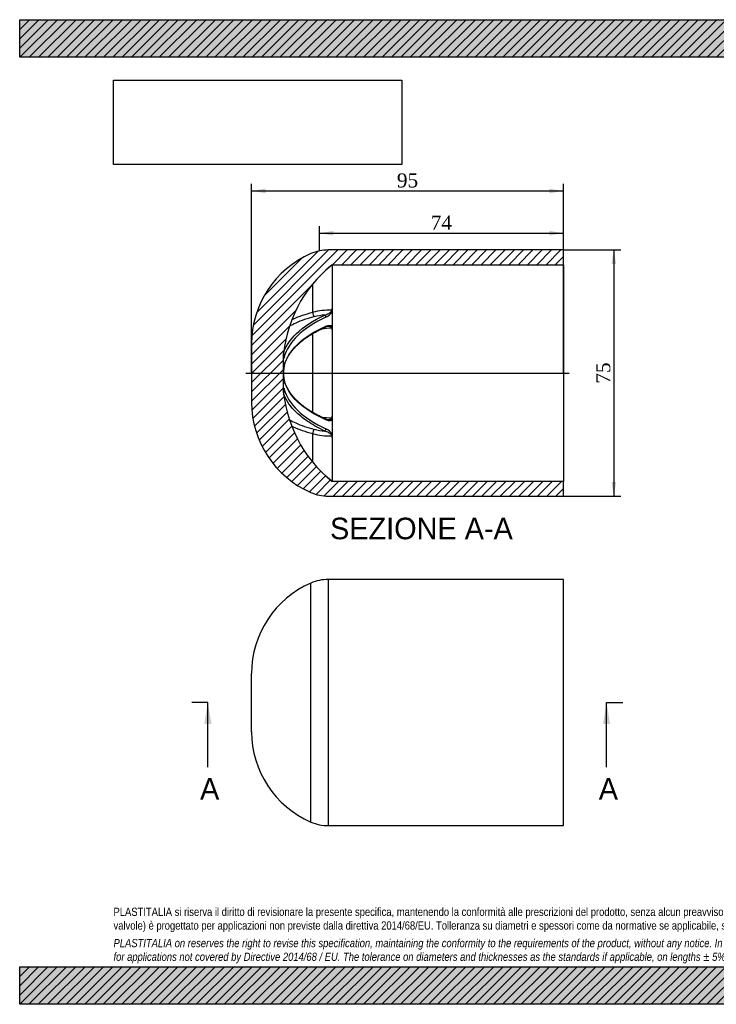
# Model space of a CAD drawing. Header units: millimetres. Extents: x 0 to 424, y 0 to 300.
import ezdxf
from ezdxf.enums import TextEntityAlignment as Align
from ezdxf.lldxf.tags import DXFTag

# ---------------------------------------------------------------- set-up
doc = ezdxf.new("R2010")
doc.units = ezdxf.units.MM
doc.header["$LTSCALE"] = 1.428571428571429
for name, color, linetype in [('CAP075B', 7, 'Continuous'), ('Default', 7, 'Continuous'), ('DV4_Default', 7, 'Continuous')]:
    doc.layers.add(name, color=color, linetype=linetype)
doc.styles.add('SEACAD_Solid_Edge_ANSI', font='seans.ttf')
doc.styles.add('SEACAD_Times_New_Roman', font='times.ttf')
tags = doc.linetypes.add('CENTER2', pattern=[28.575000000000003, 19.05, -3.175, 3.175, -3.175]).pattern_tags.tags
tags[10:11] = [DXFTag(74, 4), DXFTag(75, 0), DXFTag(340, '0'), DXFTag(46, 0.0), DXFTag(50, 0.0), DXFTag(44, 0.0), DXFTag(45, 0.0)]
tags[8:9] = [DXFTag(74, 4), DXFTag(75, 0), DXFTag(340, '0'), DXFTag(46, 0.0), DXFTag(50, 0.0), DXFTag(44, 0.0), DXFTag(45, 0.0)]
tags[6:7] = [DXFTag(74, 4), DXFTag(75, 0), DXFTag(340, '0'), DXFTag(46, 0.0), DXFTag(50, 0.0), DXFTag(44, 0.0), DXFTag(45, 0.0)]
tags[4:5] = [DXFTag(74, 4), DXFTag(75, 0), DXFTag(340, '0'), DXFTag(46, 0.0), DXFTag(50, 0.0), DXFTag(44, 0.0), DXFTag(45, 0.0)]
doc.dimstyles.new('ANSImm', dxfattribs={"dimtxt": 4.285714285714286, "dimasz": 4.285714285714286, "dimexe": 2.142857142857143, "dimexo": 0, "dimgap": 1.071428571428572, "dimtad": 1, "dimdsep": 46, "dimtxsty": 'SEACAD_Times_New_Roman', "dimblk1": '_SE_FILLED', "dimblk2": '_SE_FILLED', "dimsah": 1, "dimcen": 2.142857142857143, "dimazin": 0, "dimtfac": 0.85, "dimtdec": 3, "dimtofl": 0, "dimtmove": 0, "dimatfit": 3, "dimfxl": 1, "dimarcsym": 0})
picture_1 = doc.add_image_def('image1.jpg', size_in_pixel=(4302, 1260))
pattern_1 = [(45, (0, 0), (-1.414213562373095, 1.414213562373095), [])]

# ---------------------------------------------------------------- blocks, each defined once
blk = doc.blocks.new('SE')
at = {"layer": 'CAP075B', "color": 7, "linetype": 'Continuous'}
for p, q in [((93.97377621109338, 129.4406116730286), (93.9737762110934, 54.44061167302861)), ((165.6191184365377, 129.4406116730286), (93.9737762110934, 129.4406116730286)), ((165.6191184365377, 54.44061167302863), (165.6191184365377, 129.4406116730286)), ((88.65989427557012, 55.54557348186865), (88.65989427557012, 128.3356498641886)), ((70.61911843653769, 83.05878771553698), (70.6191184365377, 100.8224356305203)), ((93.97377621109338, 54.44061167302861), (165.6191184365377, 54.44061167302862))]:
    blk.add_line(p, q, dxfattribs=at)
for centre, radius, start, end in [((93.97377621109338, 116.1106116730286), 13.33, 90, 113.493236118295), ((100.6191184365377, 100.8224356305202), 30, 113.493236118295, 180), ((100.6191184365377, 83.05878771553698), 30, 180, 246.506763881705), ((93.97377621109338, 67.77061167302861), 13.33, 246.506763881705, 270)]:
    blk.add_arc(centre, radius, start, end, dxfattribs=at)
blk = doc.blocks.new('SE4')
at = {"color": 7, "linetype": 'Continuous', "style": 'SEACAD_Solid_Edge_ANSI'}
blk.add_text('A', height=6.571428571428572, dxfattribs=at).set_placement((54.93828239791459, 68.94061167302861), align=Align.TOP_LEFT)
blk = doc.blocks.new('SE5')
at = {"color": 7, "linetype": 'Continuous', "style": 'SEACAD_Solid_Edge_ANSI'}
blk.add_text('A', height=6.571428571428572, dxfattribs=at).set_placement((176.3512936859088, 68.94061167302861), align=Align.TOP_LEFT)
blk = doc.blocks.new('SEANNOT_GROUP')
at = {"linetype": 'Continuous'}
blk.add_hatch(color=7, dxfattribs=at).paths.add_polyline_path([(58.40229128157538, 85.36918295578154), (57.30705316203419, 91.94061167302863), (56.21181504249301, 85.36918295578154)])
at = {"color": 7, "linetype": 'Continuous'}
blk.add_lwpolyline([(57.30705316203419, 72.2263259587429), (57.30705316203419, 91.94061167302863)], dxfattribs=at)
blk = doc.blocks.new('SEANNOT_GROUP1')
at = {"linetype": 'Continuous'}
blk.add_hatch(color=7, dxfattribs=at).paths.add_polyline_path([(179.8153025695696, 85.36918295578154), (178.7200644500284, 91.94061167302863), (177.6248263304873, 85.36918295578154)])
at = {"color": 7, "linetype": 'Continuous'}
blk.add_lwpolyline([(178.7200644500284, 72.2263259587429), (178.7200644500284, 91.94061167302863)], dxfattribs=at)
blk = doc.blocks.new('SE3')
at = {"layer": 'Default', "color": 7, "linetype": 'CENTER2'}
for p, q in [((57.30705316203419, 91.94061167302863), (52.37848173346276, 91.94061167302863)), ((178.7200644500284, 91.94061167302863), (183.6486358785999, 91.94061167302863))]:
    blk.add_line(p, q, dxfattribs=at)
at = {"layer": 'Default', "color": 7, "linetype": 'CENTER2', "const_width": 0.0001}
blk.add_lwpolyline([(57.30705316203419, 91.94061167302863), (178.7200644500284, 91.94061167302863)], dxfattribs=at)
at = {"layer": 'Default'}
for name in ['SEANNOT_GROUP', 'SEANNOT_GROUP1', 'SE4', 'SE5']:
    blk.add_blockref(name, (0, 0), dxfattribs=at)
blk = doc.blocks.new('SE6')
at = {"layer": 'CAP075B', "linetype": 'Continuous'}
h = blk.add_hatch(dxfattribs=at)
h.set_pattern_fill('LINE', scale=0.6299212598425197, angle=45, style=0)
h.set_pattern_definition(pattern_1)
edge = h.paths.add_edge_path()
edge.add_arc((100.6191184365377, 201.2212574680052), 30, 113.493236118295, 179.9999999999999)
edge.add_line((70.61911843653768, 201.2212574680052), (70.61911843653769, 183.4576095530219))
edge.add_arc((100.6191184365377, 183.4576095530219), 30, 180, 246.506763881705)
edge.add_arc((93.97377621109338, 168.1694335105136), 13.33, 246.506763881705, 270)
edge.add_line((93.97377621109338, 154.8394335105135), (165.6191184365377, 154.8394335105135))
edge.add_line((165.6191184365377, 154.8394335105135), (165.6191184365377, 159.3394335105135))
edge.add_line((165.6191184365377, 159.3394335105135), (95.20615643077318, 159.3394335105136))
edge.add_arc((119.8425622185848, 190.4313245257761), 39.66936068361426, 182.7570092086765, 231.6076102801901, ccw=False)
edge.add_line((80.21911843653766, 188.5232155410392), (80.21911843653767, 196.155651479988))
edge.add_arc((119.8425622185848, 194.247542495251), 39.66936068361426, 128.3923897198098, 177.2429907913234, ccw=False)
edge.add_line((95.20615643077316, 225.3394335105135), (165.6191184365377, 225.3394335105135))
edge.add_line((165.6191184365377, 225.3394335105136), (165.6191184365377, 229.8394335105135))
edge.add_line((165.6191184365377, 229.8394335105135), (93.9737762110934, 229.8394335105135))
edge.add_arc((93.97377621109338, 216.5094335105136), 13.33, 90, 113.4932361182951)
at = {"layer": 'CAP075B', "color": 7, "linetype": 'Continuous'}
for p, q in [((165.6191184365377, 229.8394335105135), (93.9737762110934, 229.8394335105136)), ((165.6191184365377, 225.3394335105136), (165.6191184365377, 229.8394335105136)), ((95.20615643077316, 225.3394335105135), (95.20615643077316, 225.2340470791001)), ((95.20615643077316, 225.3394335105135), (165.6191184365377, 225.3394335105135)), ((95.20615643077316, 225.1266663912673), (95.20615643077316, 211.9731147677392)), ((165.6191184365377, 225.3394335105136), (165.6191184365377, 159.3394335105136)), ((89.22812962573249, 210.8492200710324), (89.22812962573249, 219.4397115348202)), ((95.20615643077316, 211.0689100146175), (95.20615643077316, 206.5045705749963)), ((89.22812962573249, 180.3433664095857), (89.22812962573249, 204.3344469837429)), ((95.20615643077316, 205.4929851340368), (95.20615643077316, 179.1858818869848)), ((70.61911843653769, 201.2212574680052), (70.61911843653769, 183.457609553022)), ((80.21911843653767, 196.1556514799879), (80.21911843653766, 188.5232155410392)), ((95.20615643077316, 178.174296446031), (95.20615643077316, 173.6099570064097)), ((89.22812962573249, 165.2526479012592), (89.22812962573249, 173.8296469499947)), ((95.20615643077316, 172.705752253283), (95.20615643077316, 159.5522006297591)), ((95.20615643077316, 159.4448199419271), (95.20615643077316, 159.3394335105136)), ((165.6191184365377, 159.3394335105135), (95.20615643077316, 159.3394335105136)), ((165.6191184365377, 154.8394335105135), (165.6191184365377, 159.3394335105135)), ((93.97377621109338, 154.8394335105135), (165.6191184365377, 154.8394335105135))]:
    blk.add_line(p, q, dxfattribs=at)
for centre, radius, start, end in [((100.6191184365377, 201.2212574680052), 29.99999999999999, 113.493236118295, 179.9999999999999), ((93.97377621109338, 216.5094335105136), 13.33, 90, 113.4932361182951), ((119.8425622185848, 194.247542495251), 39.66936068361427, 128.3923897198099, 177.2429907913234), ((106.3512495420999, 209.5359468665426), 19.2521025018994, 125.4230357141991, 132.8237812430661), ((106.3512495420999, 209.5359468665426), 19.2521025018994, 125.3733976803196, 125.4230357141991), ((94.85688832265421, 187.6460118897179), 23.87617629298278, 89.56633993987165, 103.6357136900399), ((94.6547221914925, 189.0814246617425), 20.99701358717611, 94.68960260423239, 103.7718700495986), ((91.71760858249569, 213.1224725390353), 4.048096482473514, 292.4688414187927, 329.5164538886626), ((94.51036650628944, 211.9755459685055), 0.6957941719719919, 319.2657327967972, 359.7998002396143), ((95.4370479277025, 180.1684427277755), 25.83671768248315, 90.8858541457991, 97.84755210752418), ((94.06510078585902, 204.4586882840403), 2.091034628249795, 93.55091543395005, 116.4909574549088), ((94.37043081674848, 205.498728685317), 0.8357453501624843, 359.6062391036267, 37.0325937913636), ((93.6340959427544, 192.3394335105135), 13.29349371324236, 174.3309325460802, 185.92266678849), ((85.25845358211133, 193.2942030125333), 4.876444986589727, 167.2014013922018, 176.1703275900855), ((93.6340959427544, 192.3394335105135), 13.29349371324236, 170.7193579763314, 174.3309325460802), ((85.01786131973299, 191.3364894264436), 4.631608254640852, 184.1820617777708, 192.8998583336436), ((93.6340959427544, 192.3394335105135), 13.29349371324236, 185.92266678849, 189.2806420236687), ((119.8425622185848, 190.4313245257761), 39.66936068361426, 182.7570092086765, 231.6076102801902), ((100.6191184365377, 183.4576095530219), 30, 180, 246.506763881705), ((95.4370478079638, 204.5104233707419), 25.83671675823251, 262.1399396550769, 269.1141460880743), ((94.04060745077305, 180.1389857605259), 2.006610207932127, 243.093795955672, 266.9884963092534), ((94.37042840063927, 179.1801391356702), 0.8357477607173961, 322.9674621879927, 0.3937049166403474), ((94.65472219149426, 195.5974423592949), 20.99701358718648, 256.2281299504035, 265.3103973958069), ((91.71760858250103, 171.5563944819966), 4.048096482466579, 30.48354611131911, 67.53115858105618), ((94.85688841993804, 197.0328559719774), 23.87617713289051, 256.364286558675, 270.4336598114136), ((94.51036287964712, 172.703319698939), 0.6957978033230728, 0.200310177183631, 40.73415678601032), ((106.3512495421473, 175.1429201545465), 19.25210250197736, 227.1762187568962, 234.5546689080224), ((95.5135236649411, 160.024967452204), 0.6507893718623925, 235.4622100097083, 240.1969736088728), ((106.3512495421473, 175.1429201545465), 19.25210250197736, 234.5546689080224, 234.6266023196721), ((93.97377621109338, 168.1694335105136), 13.33, 246.506763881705, 270)]:
    blk.add_arc(centre, radius, start, end, dxfattribs=at)
for centre, major_axis, ratio, start_param, end_param in [((89.67659375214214, 210.3254146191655), (-0.2405592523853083, 0.9706344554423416), 0.3927438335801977, 0.9067532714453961, 2.533500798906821), ((92.92972180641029, 209.5834099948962), (-0.2097403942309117, 0.4538821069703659), 0.575859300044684, 4.008355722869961, 5.58207609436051), ((92.92972180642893, 206.7830878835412), (-0.2017274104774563, 0.4574997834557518), 0.5849296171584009, 3.150576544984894, 4.094239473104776), ((80.01891379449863, 197.1747332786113), (-0.4839394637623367, 0.1257083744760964), 0.8612492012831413, 3.332906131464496, 4.191830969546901), ((80.0189137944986, 194.5030413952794), (-0.4844302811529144, 0.123803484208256), 0.856587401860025, 3.130106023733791, 3.385887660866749), ((80.01891379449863, 190.1758256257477), (-0.4844302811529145, -0.123803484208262), 0.8565874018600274, 2.897297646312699, 3.148600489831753), ((80.0189137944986, 187.5041337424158), (-0.4839394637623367, -0.1257083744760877), 0.861249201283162, 2.092700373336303, 2.950279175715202), ((92.92972180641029, 177.8957791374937), (-0.2017274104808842, -0.4574997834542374), 0.5849296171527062, 2.188945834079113, 3.13015493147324), ((89.6765937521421, 174.3534524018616), (-0.2405592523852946, -0.9706344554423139), 0.3927438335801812, 3.749684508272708, 5.376432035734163), ((92.92972180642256, 175.0954570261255), (-0.2097403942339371, -0.4538821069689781), 0.5758593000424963, 0.7011092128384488, 2.274829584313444)]:
    blk.add_ellipse(centre, major_axis=major_axis, ratio=ratio, start_param=start_param, end_param=end_param, dxfattribs=at)
for points, knots in [([(95.20615643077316, 225.1266663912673), (95.2061564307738, 225.1379244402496), (95.19265768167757, 225.1484996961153), (95.1519013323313, 225.1627151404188), (95.1360506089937, 225.1669472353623), (95.11742927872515, 225.1709174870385)], [0, 0, 0, 0, 0.5, 0.5, 0.725117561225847, 0.725117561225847, 0.725117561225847, 0.725117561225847]), ([(95.20615643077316, 225.2340470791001), (95.20615643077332, 225.2262349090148), (95.1926516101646, 225.2181736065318), (95.15984803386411, 225.2083197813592), (95.15391925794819, 225.2067025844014), (95.14749840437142, 225.2050833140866)], [0, 0, 0, 0, 0.2499999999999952, 0.2499999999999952, 0.2988413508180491, 0.2988413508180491, 0.2988413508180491, 0.2988413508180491]), ([(95.15083243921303, 225.1942645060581), (95.16834857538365, 225.2052715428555), (95.1924071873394, 225.220696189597), (95.2023791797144, 225.2257213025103), (95.20224875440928, 225.2256761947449)], [0, 0, 0, 0, 0.3087867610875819, 0.537195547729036, 0.537195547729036, 0.537195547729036, 0.537195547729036]), ([(95.15218121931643, 225.1624811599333), (95.15744915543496, 225.160876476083), (95.16234511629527, 225.1592503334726), (95.1929412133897, 225.1480383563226), (95.20615643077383, 225.1376113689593), (95.20615643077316, 225.1266663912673)], [0.7068997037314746, 0.7068997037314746, 0.7068997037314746, 0.7068997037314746, 0.7500000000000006, 0.7500000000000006, 1, 1, 1, 1]), ([(80.46039195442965, 198.9001584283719), (81.20860685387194, 200.7927210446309), (82.50387247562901, 202.6332850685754), (86.4564252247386, 206.4350030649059), (89.40030372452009, 208.3727673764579), (92.93805573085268, 210.0081452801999)], [0.0923146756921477, 0.0923146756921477, 0.0923146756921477, 0.0923146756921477, 0.5, 0.5, 1, 1, 1, 1]), ([(82.89569541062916, 208.6004037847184), (83.06077418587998, 208.6811466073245), (83.22792579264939, 208.7606364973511), (85.13046767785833, 209.6400342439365), (87.08831680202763, 210.3177684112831), (89.22812962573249, 210.8492200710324)], [0.7256073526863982, 0.7256073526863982, 0.7256073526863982, 0.7256073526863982, 0.7500000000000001, 0.7500000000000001, 1, 1, 1, 1]), ([(92.93805573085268, 210.0081452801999), (93.13808080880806, 210.0733556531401), (93.33852413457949, 210.1470751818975), (93.73944039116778, 210.3178099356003), (93.94064391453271, 210.4147695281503), (94.23906817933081, 210.5886189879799), (94.3369905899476, 210.6508154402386), (94.52816463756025, 210.7875352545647), (94.62140786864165, 210.8620636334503), (94.79284494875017, 211.0251136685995), (94.87396823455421, 211.1164336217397), (94.99696504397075, 211.3133928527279), (95.03842235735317, 211.4225969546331), (95.03760050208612, 211.5215042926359)], [0, 0, 0, 0, 0.2499999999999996, 0.2499999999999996, 0.4999999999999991, 0.4999999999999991, 0.6249999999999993, 0.6249999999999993, 0.7499999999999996, 0.7499999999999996, 0.8749999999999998, 0.8749999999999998, 1, 1, 1, 1]), ([(95.20615643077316, 211.9731147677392), (95.20615643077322, 211.8944683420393), (95.19294031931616, 211.8173824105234), (95.15244854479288, 211.7042639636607), (95.13526674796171, 211.6669469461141), (95.10570234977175, 211.6125472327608), (95.09509886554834, 211.5946612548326), (95.07478951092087, 211.5585508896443), (95.06375130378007, 211.5397413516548), (95.06535652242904, 211.5003737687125), (95.0767281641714, 211.4821062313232), (95.09692424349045, 211.4465269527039), (95.10733703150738, 211.4288083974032), (95.13632901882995, 211.3750494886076), (95.15295892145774, 211.3385710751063), (95.19269117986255, 211.2267503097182), (95.20615643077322, 211.1483152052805), (95.20615643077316, 211.0689100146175)], [0, 0, 0, 0, 0.2500000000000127, 0.2500000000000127, 0.37500000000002, 0.37500000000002, 0.437500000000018, 0.437500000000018, 0.500000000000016, 0.500000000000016, 0.562500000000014, 0.562500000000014, 0.6250000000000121, 0.6250000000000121, 0.7500000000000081, 0.7500000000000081, 1, 1, 1, 1]), ([(93.26471394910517, 209.381677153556), (89.76798109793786, 207.7659007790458), (86.858209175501, 205.8511785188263), (82.55450802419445, 201.7127567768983), (81.11648352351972, 199.4450569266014), (80.51461061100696, 197.1305709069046)], [0, 0, 0, 0, 0.5000000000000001, 0.5000000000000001, 1, 1, 1, 1]), ([(89.65624367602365, 209.474800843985), (87.59689566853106, 208.964177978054), (85.71287087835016, 208.3130598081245), (83.38603532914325, 207.2396502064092), (82.75830514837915, 206.914995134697), (82.16788021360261, 206.5736506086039)], [0, 0, 0, 0, 0.2500000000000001, 0.2500000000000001, 0.3487821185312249, 0.3487821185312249, 0.3487821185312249, 0.3487821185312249]), ([(80.50906056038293, 194.3788230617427), (80.53925405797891, 194.5022412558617), (80.62083717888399, 194.8318302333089), (80.82437666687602, 195.4354176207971), (81.1092161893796, 196.1400906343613), (81.44994257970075, 196.8432025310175), (81.84112216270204, 197.5357291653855), (82.28423912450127, 198.2205257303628), (82.77837823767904, 198.8967578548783), (83.32351688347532, 199.5642792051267), (83.91857455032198, 200.2215358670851), (84.56219494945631, 200.8668668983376), (85.25287375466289, 201.4986707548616), (85.9888844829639, 202.1153258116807), (86.76938121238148, 202.7161441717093), (87.5942279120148, 203.3019372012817), (88.46381004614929, 203.8725608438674), (89.3770467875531, 204.4270619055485), (90.33392690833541, 204.9653017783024), (91.32451595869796, 205.4811749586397), (92.27958984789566, 205.9451977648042), (92.85288197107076, 206.1990603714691), (93.13517067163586, 206.323543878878)], [0, 0, 0, 0, 0.02472304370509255, 0.07762923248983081, 0.1303741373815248, 0.182889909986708, 0.2352519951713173, 0.2874378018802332, 0.3396647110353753, 0.391931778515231, 0.4441884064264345, 0.4963803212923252, 0.5484611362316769, 0.6003849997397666, 0.652095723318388, 0.7037149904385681, 0.7555690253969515, 0.8074079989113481, 0.8592523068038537, 0.9111195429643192, 0.9630244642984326, 1, 1, 1, 1]), ([(80.51461061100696, 194.4832804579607), (81.1171422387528, 196.8442138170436), (82.50423860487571, 199.0598123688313), (86.84597584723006, 203.2076356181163), (89.7639305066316, 205.0704194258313), (93.2647139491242, 206.6141152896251)], [0, 0, 0, 0, 0.5, 0.5, 1, 1, 1, 1]), ([(93.2647139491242, 206.6141152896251), (93.4398828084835, 206.6913572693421), (93.61485346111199, 206.7536084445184), (93.9637343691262, 206.8432325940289), (94.13766961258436, 206.8708792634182), (94.48310532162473, 206.8782436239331), (94.65223763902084, 206.8579697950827), (94.8866452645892, 206.7722431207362), (94.95992222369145, 206.734908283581), (95.09401162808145, 206.6382641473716), (95.15549742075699, 206.578243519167), (95.20615643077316, 206.5045705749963)], [0, 0, 0, 0, 0.2500000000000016, 0.2500000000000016, 0.5000000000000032, 0.5000000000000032, 0.7500000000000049, 0.7500000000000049, 0.8750000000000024, 0.8750000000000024, 1, 1, 1, 1]), ([(95.03760050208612, 206.0020724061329), (95.03842201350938, 206.1126827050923), (94.99705126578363, 206.2091275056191), (94.87409011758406, 206.3536755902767), (94.79296938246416, 206.4058335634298), (94.62153209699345, 206.4819425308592), (94.52828595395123, 206.5072251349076), (94.3371003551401, 206.5402194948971), (94.23917135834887, 206.5479525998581), (94.07258876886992, 206.5504751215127), (94.00523113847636, 206.5486948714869), (93.93773197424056, 206.5444911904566)], [0, 0, 0, 0, 0.1250000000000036, 0.1250000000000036, 0.2500000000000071, 0.2500000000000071, 0.3750000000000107, 0.3750000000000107, 0.5000000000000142, 0.5000000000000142, 0.5843130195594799, 0.5843130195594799, 0.5843130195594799, 0.5843130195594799]), ([(95.20615643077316, 206.5045705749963), (95.2061564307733, 206.4162125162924), (95.19265161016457, 206.3297540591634), (95.15148815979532, 206.203055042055), (95.13404985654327, 206.1613444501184), (95.10421319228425, 206.1005595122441), (95.09351794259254, 206.0805808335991), (95.07333433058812, 206.0401341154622), (95.0628092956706, 206.0188977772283), (95.06671932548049, 205.9747902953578), (95.07818753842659, 205.9547309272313), (95.09841876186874, 205.9149660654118), (95.10873271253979, 205.8951317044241), (95.13740960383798, 205.8350132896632), (95.1537957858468, 205.7942145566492), (95.19294121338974, 205.6691908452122), (95.20615643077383, 205.5815243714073), (95.20615643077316, 205.4929851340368)], [0, 0, 0, 0, 0.2500000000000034, 0.2500000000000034, 0.37500000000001, 0.37500000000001, 0.4375000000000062, 0.4375000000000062, 0.5000000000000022, 0.5000000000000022, 0.5624999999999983, 0.5624999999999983, 0.6249999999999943, 0.6249999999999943, 0.7499999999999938, 0.7499999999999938, 1, 1, 1, 1]), ([(80.3425219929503, 197.025950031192), (80.34124582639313, 197.0611873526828), (80.34060099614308, 197.1008125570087), (80.34061440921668, 197.5783102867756), (80.4032887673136, 198.4101341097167), (80.51461061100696, 199.2744178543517)], [0.4492496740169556, 0.4492496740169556, 0.4492496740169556, 0.4492496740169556, 0.5, 0.5, 1, 1, 1, 1]), ([(80.35003870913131, 196.9979002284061), (80.35006857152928, 196.997997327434), (80.34826645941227, 197.0114652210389), (80.34528411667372, 197.0437775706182), (80.34468638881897, 197.0765440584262), (80.34456202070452, 197.0832480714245)], [0.6772297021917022, 0.6772297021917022, 0.6772297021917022, 0.6772297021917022, 0.7993788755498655, 0.9650497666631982, 1, 1, 1, 1]), ([(93.26471394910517, 178.0647517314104), (89.76798109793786, 179.6066614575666), (86.858209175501, 181.4682912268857), (82.55450802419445, 185.5624099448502), (81.11648352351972, 187.8372342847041), (80.51461061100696, 190.1955865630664)], [0, 0, 0, 0, 0.5000000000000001, 0.5000000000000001, 1, 1, 1, 1]), ([(93.13590317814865, 178.3557404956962), (93.0052939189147, 178.4121208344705), (92.55373901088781, 178.6074259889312), (91.72175141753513, 179.0035198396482), (90.71553883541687, 179.5119440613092), (89.73841800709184, 180.0460545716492), (88.80452778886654, 180.5962429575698), (87.91474833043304, 181.1624029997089), (87.0729802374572, 181.7417287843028), (86.27903246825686, 182.3345338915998), (85.52915547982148, 182.9418962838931), (84.82397335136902, 183.5640300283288), (84.16530068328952, 184.1998071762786), (83.55544604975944, 184.8470371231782), (82.99442376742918, 185.5056261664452), (82.48229137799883, 186.1754173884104), (82.01916637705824, 186.8566052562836), (81.6094606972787, 187.5410912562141), (81.25472508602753, 188.2300853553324), (80.95402601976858, 188.9199609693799), (80.69892719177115, 189.6244973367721), (80.58201569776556, 190.0528647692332), (80.51590460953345, 190.2998185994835)], [0, 0, 0, 0, 0.0169498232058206, 0.06870369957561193, 0.1206985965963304, 0.1728222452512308, 0.2249521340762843, 0.2769405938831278, 0.3286742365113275, 0.3800569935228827, 0.4315376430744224, 0.4833828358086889, 0.5351590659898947, 0.5869410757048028, 0.6387863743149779, 0.6907672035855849, 0.7429634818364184, 0.7954075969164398, 0.8466302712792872, 0.8981976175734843, 0.9505235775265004, 1, 1, 1, 1]), ([(80.51461061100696, 185.4044491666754), (80.40328825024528, 186.2687369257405), (80.34059005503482, 187.1009778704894), (80.34060380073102, 187.5901389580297), (80.34164515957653, 187.6389142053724), (80.3436963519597, 187.6806174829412)], [0, 0, 0, 0, 0.5, 0.5, 0.5644080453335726, 0.5644080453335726, 0.5644080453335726, 0.5644080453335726]), ([(80.34522002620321, 187.6185627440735), (80.34680074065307, 187.6421204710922), (80.34844545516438, 187.6712456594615), (80.35008300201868, 187.6812984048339), (80.35007962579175, 187.6812007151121)], [0, 0, 0, 0, 0.1841674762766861, 0.2916231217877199, 0.2916231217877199, 0.2916231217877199, 0.2916231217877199]), ([(80.51461061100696, 187.5482961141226), (81.11714223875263, 185.2312770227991), (82.50423860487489, 183.0230504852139), (86.84597584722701, 178.8309733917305), (89.76393050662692, 176.9148379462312), (93.26471394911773, 175.2971898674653)], [0, 0, 0, 0, 0.5, 0.5, 1, 1, 1, 1]), ([(92.93805573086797, 174.6707217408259), (91.1611043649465, 175.4921436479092), (89.5536341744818, 176.3775783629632), (86.66344115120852, 178.2700853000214), (85.37480893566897, 179.2829594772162), (82.47473513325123, 182.0756437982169), (81.2065654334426, 183.8794870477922), (80.46568986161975, 185.7585769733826)], [0, 0, 0, 0, 0.2499999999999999, 0.2499999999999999, 0.5, 0.5, 0.9062563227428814, 0.9062563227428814, 0.9062563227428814, 0.9062563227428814]), ([(82.14871318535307, 178.1155923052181), (82.74790546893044, 177.7685332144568), (83.38669372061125, 177.4383525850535), (85.73626737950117, 176.3564297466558), (87.59965687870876, 175.7140043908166), (89.65624367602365, 175.2040661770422)], [0.6493479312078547, 0.6493479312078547, 0.6493479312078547, 0.6493479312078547, 0.75, 0.75, 1, 1, 1, 1]), ([(95.20615643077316, 178.174296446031), (95.15549742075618, 178.10062350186), (95.09401162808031, 178.0406028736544), (94.95992222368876, 177.9439587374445), (94.88664526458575, 177.9066239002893), (94.65223763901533, 177.8208972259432), (94.48310532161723, 177.8006233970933), (94.13766961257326, 177.8079877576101), (93.96373436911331, 177.8356344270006), (93.61485346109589, 177.9252585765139), (93.43988280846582, 177.9875097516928), (93.26471394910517, 178.0647517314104)], [0, 0, 0, 0, 0.1250000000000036, 0.1250000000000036, 0.2500000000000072, 0.2500000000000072, 0.5000000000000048, 0.5000000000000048, 0.7500000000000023, 0.7500000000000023, 1, 1, 1, 1]), ([(93.91266546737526, 178.1360472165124), (93.98852290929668, 178.1306580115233), (94.06421992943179, 178.1282683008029), (94.23906817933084, 178.1309087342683), (94.3369905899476, 178.1386361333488), (94.5281646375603, 178.171613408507), (94.62140786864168, 178.1968852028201), (94.79284494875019, 178.2729623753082), (94.87396823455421, 178.3250977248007), (94.99696504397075, 178.4695886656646), (95.03842235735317, 178.5661380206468), (95.03760050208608, 178.6767946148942)], [0.4052856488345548, 0.4052856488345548, 0.4052856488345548, 0.4052856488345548, 0.5, 0.5, 0.625, 0.625, 0.75, 0.75, 0.875, 0.875, 1, 1, 1, 1]), ([(95.20615643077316, 179.1858818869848), (95.20615643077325, 179.0961420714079), (95.19294031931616, 179.0086518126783), (95.15244854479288, 178.8808864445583), (95.13526674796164, 178.8388444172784), (95.10570234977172, 178.7776996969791), (95.09509886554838, 178.7576199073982), (95.07478951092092, 178.717127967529), (95.06375130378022, 178.696059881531), (95.06535652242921, 178.6520241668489), (95.07672816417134, 178.6316178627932), (95.09692424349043, 178.5919160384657), (95.10733703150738, 178.5721672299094), (95.13632901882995, 178.5123182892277), (95.15295892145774, 178.4718001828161), (95.19269117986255, 178.3479010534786), (95.20615643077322, 178.2614031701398), (95.20615643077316, 178.174296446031)], [0, 0, 0, 0, 0.250000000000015, 0.250000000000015, 0.3750000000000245, 0.3750000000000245, 0.437500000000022, 0.437500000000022, 0.5000000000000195, 0.5000000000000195, 0.5625000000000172, 0.5625000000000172, 0.6250000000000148, 0.6250000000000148, 0.7500000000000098, 0.7500000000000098, 1, 1, 1, 1]), ([(89.22812962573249, 173.8296469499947), (87.09117819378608, 174.3603879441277), (85.15477975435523, 175.0290715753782), (83.23269647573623, 175.915879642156), (83.0537061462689, 176.0009859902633), (82.8770491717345, 176.0875176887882)], [0, 0, 0, 0, 0.2499999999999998, 0.2499999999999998, 0.2760020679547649, 0.2760020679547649, 0.2760020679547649, 0.2760020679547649]), ([(95.03760050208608, 173.1573627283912), (95.0384220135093, 173.2562286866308), (94.99705126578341, 173.3652917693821), (94.87409011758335, 173.5622824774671), (94.79296938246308, 173.6536210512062), (94.62153209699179, 173.8166991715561), (94.52828595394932, 173.8912385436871), (94.3371003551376, 174.027979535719), (94.23917135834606, 174.0901845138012), (93.94072613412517, 174.2640564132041), (93.73950500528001, 174.3610276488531), (93.33855644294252, 174.5317799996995), (93.13809692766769, 174.6055061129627), (92.93805573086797, 174.6707217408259)], [0, 0, 0, 0, 0.1249999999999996, 0.1249999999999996, 0.2499999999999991, 0.2499999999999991, 0.3749999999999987, 0.3749999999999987, 0.4999999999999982, 0.4999999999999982, 0.7499999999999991, 0.7499999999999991, 1, 1, 1, 1]), ([(95.20615643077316, 173.6099570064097), (95.20615643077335, 173.5294111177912), (95.19265161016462, 173.4510139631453), (95.15148815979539, 173.3366799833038), (95.13404985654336, 173.2991351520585), (95.10421319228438, 173.2445478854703), (95.09351794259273, 173.2266274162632), (95.07333433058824, 173.1903901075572), (95.06280929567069, 173.1713854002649), (95.06671932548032, 173.1319659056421), (95.07818753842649, 173.1140625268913), (95.09841876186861, 173.0786097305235), (95.10873271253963, 173.0609465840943), (95.13740960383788, 173.0074718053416), (95.15379578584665, 172.9712648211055), (95.19294121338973, 172.8605859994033), (95.20615643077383, 172.7833465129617), (95.20615643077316, 172.705752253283)], [0, 0, 0, 0, 0.250000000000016, 0.250000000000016, 0.3750000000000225, 0.3750000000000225, 0.4375000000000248, 0.4375000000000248, 0.5000000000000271, 0.5000000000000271, 0.5625000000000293, 0.5625000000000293, 0.6250000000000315, 0.6250000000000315, 0.7500000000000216, 0.7500000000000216, 1, 1, 1, 1]), ([(95.11422405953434, 159.5072764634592), (95.13425125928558, 159.5114439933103), (95.1512079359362, 159.5159087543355), (95.19265427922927, 159.5303688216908), (95.20615643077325, 159.5409414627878), (95.20615643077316, 159.5522006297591)], [0.262021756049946, 0.262021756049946, 0.262021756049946, 0.262021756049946, 0.5, 0.5, 1, 1, 1, 1]), ([(95.20615643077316, 159.5522006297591), (95.20615643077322, 159.541107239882), (95.19294031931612, 159.5307029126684), (95.15244854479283, 159.5160559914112), (95.13526674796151, 159.5113309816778), (95.11555714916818, 159.5068343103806)], [0, 0, 0, 0, 0.2499999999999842, 0.2499999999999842, 0.3749999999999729, 0.3749999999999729, 0.3749999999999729, 0.3749999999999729])]:
    blk.add_open_spline(points, degree=3, knots=knots, dxfattribs=at)
for points in [[(93.93773197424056, 206.5444911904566), (93.9272992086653, 206.5438414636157), (93.9168630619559, 206.5431338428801), (93.90642395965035, 206.5423697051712)], [(80.51461061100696, 197.1305709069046), (80.41458754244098, 196.7459348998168), (80.35381881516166, 196.7140238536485), (80.3425219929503, 197.025950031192)], [(80.3436963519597, 187.6806174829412), (80.35756857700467, 187.9626569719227), (80.41762881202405, 187.9212370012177), (80.51461061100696, 187.5482961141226)], [(95.19104347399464, 159.4593219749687), (95.20108469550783, 159.4544091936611), (95.2061564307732, 159.449546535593), (95.20615643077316, 159.4448199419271)]]:
    blk.add_open_spline(points, degree=3, dxfattribs=at)
at = {"layer": 'DV4_Default', "color": 7, "linetype": 'CENTER2'}
blk.add_line((68.86911843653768, 192.3394335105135), (167.3691184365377, 192.3394335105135), dxfattribs=at)
blk = doc.blocks.new('DMBLK40')
at = {"layer": 'Default', "linetype": 'Continuous'}
for points in [[(181.6439920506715, 225.5537191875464), (180.929706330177, 229.8394335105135), (180.2154206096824, 225.5537191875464)], [(181.6439920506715, 159.1251501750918), (180.2154206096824, 159.1251501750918), (180.929706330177, 154.8394358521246)]]:
    blk.add_hatch(color=7, dxfattribs=at).paths.add_polyline_path(points)
at = {"layer": 'Default', "color": 7, "linetype": 'Continuous'}
for p, q in [((165.6191184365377, 229.8394335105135), (183.0725634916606, 229.8394335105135)), ((180.929706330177, 229.8394335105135), (180.929706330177, 154.8394358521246)), ((165.6191184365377, 154.8394335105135), (183.0725634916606, 154.8394335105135))]:
    blk.add_line(p, q, dxfattribs=at)
at = {"layer": 'Default', "color": 7, "linetype": 'Continuous', "style": 'SEACAD_Times_New_Roman'}
blk.add_text('75', height=4.285714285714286, rotation=90, dxfattribs=at).set_placement((175.5725634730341, 189.0896039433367), align=Align.TOP_LEFT)
blk = doc.blocks.new('_SE_FILLED')
at = {"color": 0}
blk.add_line((0, 0), (-1, 0), dxfattribs=at)
blk.add_solid([(0, 0), (-1, -0.1665), (-1, 0.1665), (0, 0)], dxfattribs=at)
blk = doc.blocks.new('DMBLK41')
at = {"layer": 'Default', "linetype": 'Continuous'}
for points in [[(74.90483275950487, 248.5330467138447), (70.61911843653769, 247.8187609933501), (74.90483275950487, 247.1044752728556)], [(161.3334050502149, 248.5330467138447), (161.3334050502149, 247.1044752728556), (165.6191193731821, 247.8187609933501)]]:
    blk.add_hatch(color=7, dxfattribs=at).paths.add_polyline_path(points)
at = {"layer": 'Default', "color": 7, "linetype": 'Continuous'}
for p, q in [((70.61911843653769, 192.3394335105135), (70.61911843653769, 249.9616181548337)), ((165.6191184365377, 192.3394335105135), (165.6191184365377, 249.9616181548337)), ((70.61911843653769, 247.8187609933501), (165.6191193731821, 247.8187609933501))]:
    blk.add_line(p, q, dxfattribs=at)
at = {"layer": 'Default', "color": 7, "linetype": 'Continuous', "style": 'SEACAD_Times_New_Roman'}
blk.add_text('95', height=4.285714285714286, dxfattribs=at).set_placement((114.8692881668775, 253.175903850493), align=Align.TOP_LEFT)
blk = doc.blocks.new('DMBLK42')
at = {"layer": 'Default', "linetype": 'Continuous'}
for points in [[(95.54571632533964, 235.6759038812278), (91.26000200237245, 234.9616181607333), (95.54571632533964, 234.2473324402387)], [(161.3334023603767, 235.6759038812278), (161.3334023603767, 234.2473324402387), (165.6191166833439, 234.9616181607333)]]:
    blk.add_hatch(color=7, dxfattribs=at).paths.add_polyline_path(points)
at = {"layer": 'Default', "color": 7, "linetype": 'Continuous'}
for p, q in [((91.26000200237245, 229.5602698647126), (91.26000200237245, 237.1044753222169)), ((165.6191184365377, 227.5894335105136), (165.6191184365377, 237.1044753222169)), ((91.26000200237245, 234.9616181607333), (165.6191166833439, 234.9616181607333))]:
    blk.add_line(p, q, dxfattribs=at)
at = {"layer": 'Default', "color": 7, "linetype": 'Continuous', "style": 'SEACAD_Times_New_Roman'}
blk.add_text('74', height=4.285714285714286, dxfattribs=at).set_placement((125.1897286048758, 240.3187610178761), align=Align.TOP_LEFT)

msp = doc.modelspace()

# ---------------------------------------------------------------- hatches: boundary and pattern name
at = {"layer": 'Default', "linetype": 'Continuous'}
h = msp.add_hatch(dxfattribs=at)
h.set_pattern_fill('LINE', scale=0.6299212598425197, angle=45, style=0)
h.set_pattern_definition(pattern_1)
h.paths.add_polyline_path([(424.2857142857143, 288.5714332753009), (424.2857142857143, 300.0000047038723), (3.643308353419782e-06, 300.0000047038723), (3.643308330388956e-06, 288.5714332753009)])
for points in [[(424.2857142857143, 288.5714332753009), (424.2857142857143, 300.0000047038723), (3.643308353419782e-06, 300.0000047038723), (3.643308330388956e-06, 288.5714332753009)], [(424.2857085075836, -4.093198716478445e-06), (424.2857085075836, 11.4285714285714), (-5.778130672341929e-06, 11.4285714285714), (-5.778130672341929e-06, -4.093198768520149e-06)]]:
    msp.add_hatch(color=7, dxfattribs=at).paths.add_polyline_path(points)
h = msp.add_hatch(dxfattribs=at)
h.set_pattern_fill('LINE', scale=0.6299212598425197, angle=45, style=0)
h.set_pattern_definition(pattern_1)
h.paths.add_polyline_path([(424.2857085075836, -4.093198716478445e-06), (424.2857085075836, 11.4285714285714), (-5.778130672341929e-06, 11.4285714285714), (-5.778130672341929e-06, -4.093198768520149e-06)])

# ---------------------------------------------------------------- linework, layer by layer
at = {"layer": 'Default', "color": 7, "linetype": 'Continuous'}
for p, q in [((3.643308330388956e-06, 300.0000047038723), (424.2857142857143, 300.0000047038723)), ((3.643308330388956e-06, 288.5714332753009), (3.643308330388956e-06, 300.0000047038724)), ((424.2857142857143, 288.5714332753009), (3.643308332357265e-06, 288.5714332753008)), ((-5.778130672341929e-06, 11.4285714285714), (424.2857085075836, 11.4285714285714)), ((-5.778130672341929e-06, -4.093198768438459e-06), (-5.778130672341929e-06, 11.4285714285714)), ((424.2857085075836, -4.093198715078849e-06), (-5.778130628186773e-06, -4.093198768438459e-06))]:
    msp.add_line(p, q, dxfattribs=at)

# ---------------------------------------------------------------- block references
at = {"layer": 'Default'}
for name in ['SE6', 'SE', 'SE3']:
    msp.add_blockref(name, (0, 0), dxfattribs=at)

# ---------------------------------------------------------------- texts
at = {"layer": 'Default', "color": 7, "linetype": 'Continuous', "style": 'SEACAD_Solid_Edge_ANSI'}
msp.add_text('SEZIONE A-A', height=6.571428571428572, dxfattribs=at).set_placement((94.50782277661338, 148.268004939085), align=Align.TOP_LEFT)
at = {"layer": 'Default', "insert": (28.57142279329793, 29.43195031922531), "char_height": 2.5, "width": 367.1428571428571, "attachment_point": 1}
msp.add_mtext("{\\fArial Narrow|b0||i0||c0|p34;\\C7;\\H2.5;\\W1.;PLASTITALIA si riserva il diritto di revisionare la presente specifica, mantenendo la conformità alle prescrizioni del prodotto, senza alcun preavviso. In caso di assegnazione d'ordine si riserva di compiere una più dettagliata analisi tecnico/qualitativa. Il presente prodotto (ad esclusione delle \\P}{\\fArial Narrow|b0||i0||c0|p34;\\C7;\\H2.5;\\W1.;valvole) è progettato per applicazioni non previste dalla direttiva 2014/68/EU. Tolleranza su diametri e spessori come da normative se applicabile, su lunghezze ±5%, su angoli ±2°, se non diversamente specificato.\\P}{\\fArial Narrow|b0||i0||c0|p34;\\C7;\\H0.7142857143;\\W1.;   \\P}{\\fArial Narrow|b0||i1||c0|p34;\\C7;\\H2.5;\\W1.;PLASTITALIA on reserves the right to revise this specification, maintaining the conformity to the requirements of the product, without any notice. In case of assignation of order on will reserve to make a more detailed analysis technical/qualitative. This product (excluding valves) is designed \\P}{\\fArial Narrow|b0||i1||c0|p34;\\C7;\\H2.5;\\W1.;for applications not covered by Directive 2014/68 / EU. The tolerance on diameters and thicknesses as the standards if applicable, on lengths ± 5%, on angles ± 2 °, unless otherwise indicated.\\P}", dxfattribs=at)

# ---------------------------------------------------------------- dimensions: what is measured, and where the dimension line sits
at = {"layer": 'Default', "color": 7, "linetype": 'Continuous'}
for base, p1, p2, angle, picture, middle in [((70.61911843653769, 247.8187609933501), (70.61911843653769, 192.3394335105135), (165.6191184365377, 192.3394335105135), 0, 'DMBLK41', (118.1191189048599, 247.8187609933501)), ((180.929706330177, 229.8394335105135), (165.6191184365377, 229.8394335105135), (165.6191184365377, 154.8394335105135), 270, 'DMBLK40', (180.929706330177, 192.3394346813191))]:
    dim = msp.add_linear_dim(base=base, p1=p1, p2=p2, angle=angle, text='\\A1;<>', dimstyle='ANSImm', dxfattribs=at)
    dim.commit()
    dim.dimension.update_dxf_attribs({"geometry": picture, "text_midpoint": middle, "dimtype": 161})
dim = msp.add_linear_dim(base=(165.6191184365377, 234.9616181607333), p1=(91.26000200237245, 229.5602698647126), p2=(165.6191184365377, 227.5894335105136), text='\\A1;<>', dimstyle='ANSImm', override={"dimdec": 0}, dxfattribs=at)
dim.commit()
dim.dimension.update_dxf_attribs({"geometry": 'DMBLK42', "text_midpoint": (128.4395593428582, 234.9616181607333), "dimtype": 160})

# ---------------------------------------------------------------- pictures from other files: only their frames are drawn
image = msp.add_image(picture_1, insert=(28.57143221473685, 255.8616827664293), size_in_units=(87.79591836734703, 25.714285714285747))
image.dxf.flags = 7

doc.saveas('drawing.dxf')
